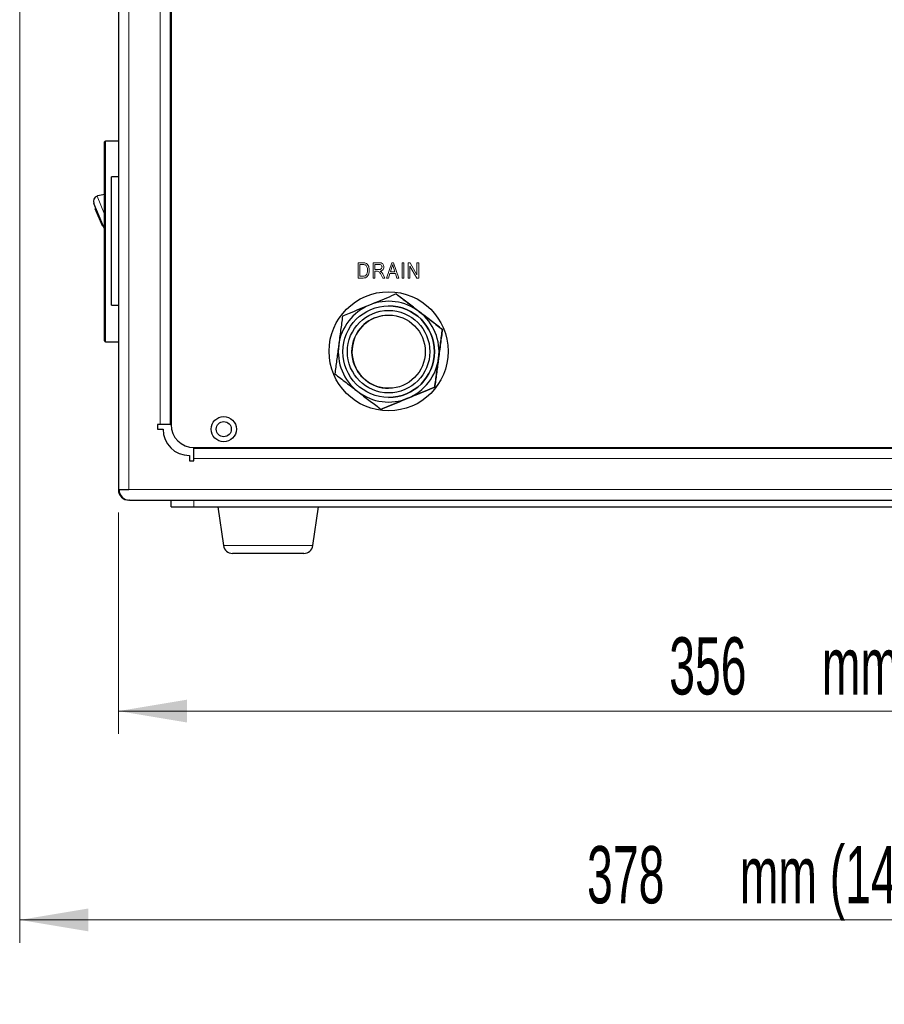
# Model space of a CAD drawing. Header units: millimetres. Extents: x 1 to 419, y 2 to 295.
# Tile 46 of 60: x 145 to 183, y 94 to 137. Entities that reach past the tile are written whole.
import ezdxf

# ---------------------------------------------------------------- set-up
doc = ezdxf.new("R2010")
doc.units = ezdxf.units.MM
doc.styles.add('SLDTEXTSTYLE0', font='TXT', dxfattribs={"width": 0.605})
doc.dimstyles.new('SLDDIMSTYLE0', dxfattribs={"dimtxt": 2.5, "dimasz": 3, "dimexe": 0, "dimexo": 0.0625, "dimtad": 1, "dimlfac": 5, "dimrnd": 1e-09, "dimzin": 12, "dimdsep": 46, "dimtxsty": 'SLDTEXTSTYLE0', "dimsah": 1, "dimcen": 0.09, "dimadec": 0, "dimazin": 3, "dimtfac": 1, "dimtofl": 0, "dimtmove": 0, "dimatfit": 3, "dimfxl": 1, "dimfrac": 2, "dimtolj": 1, "dimtzin": 12, "dimarcsym": 0})
doc.dimstyles.new('SLDDIMSTYLE1', dxfattribs={"dimtxt": 2.5, "dimasz": 3, "dimexe": 0, "dimexo": 0.0625, "dimtad": 1, "dimdec": 0, "dimlfac": 5, "dimrnd": 1e-09, "dimzin": 12, "dimdsep": 46, "dimtxsty": 'SLDTEXTSTYLE0', "dimsah": 1, "dimcen": 0.09, "dimadec": 0, "dimazin": 3, "dimtfac": 1, "dimtofl": 0, "dimtmove": 0, "dimatfit": 3, "dimfxl": 1, "dimfrac": 2, "dimtolj": 1, "dimtzin": 12, "dimarcsym": 0})

# ---------------------------------------------------------------- blocks, each defined once
blk = doc.blocks.new('_D_8')
at = {"color": 7, "linetype": 'Continuous', "lineweight": 0}
for p, q in [((149.527, 115.574), (149.527, 105.905)), ((220.727, 115.454), (220.727, 105.905)), ((149.527, 106.905), (220.727, 106.905))]:
    blk.add_line(p, q, dxfattribs=at)
at = {"color": 7, "linetype": 'Continuous', "lineweight": 18}
for points in [[(149.527, 106.905), (152.527, 106.405), (152.527, 107.405)], [(220.727, 106.905), (217.727, 107.405), (217.727, 106.405)]]:
    blk.add_solid(points, dxfattribs=at)
at = {"color": 7, "linetype": 'Continuous', "lineweight": 18, "char_height": 2.5, "attachment_point": 1, "style": 'SLDTEXTSTYLE0'}
for s, insert in [('356', (173.58, 110.128)), ('mm (14 in)', (180.246, 110.128))]:
    blk.add_mtext(s, dxfattribs=dict(at, insert=insert))
blk = doc.blocks.new('_D_9')
at = {"color": 7, "linetype": 'Continuous', "lineweight": 0}
for p, q in [((145.216, 146.691), (145.216, 96.786)), ((220.727, 115.454), (220.727, 96.786)), ((145.216, 97.786), (220.727, 97.786))]:
    blk.add_line(p, q, dxfattribs=at)
at = {"color": 7, "linetype": 'Continuous', "lineweight": 18}
for points in [[(145.216, 97.786), (148.216, 97.286), (148.216, 98.286)], [(220.727, 97.786), (217.727, 98.286), (217.727, 97.286)]]:
    blk.add_solid(points, dxfattribs=at)
at = {"color": 7, "linetype": 'Continuous', "lineweight": 18, "char_height": 2.5, "attachment_point": 1, "style": 'SLDTEXTSTYLE0'}
for s, insert in [('378', (169.992, 101.009)), ('mm (14,9 in)', (176.659, 101.009))]:
    blk.add_mtext(s, dxfattribs=dict(at, insert=insert))

msp = doc.modelspace()

# ---------------------------------------------------------------- linework, layer by layer
at = {"color": 7, "linetype": 'Continuous', "lineweight": 25}
for p, q in [((149.5266, 156.2541), (149.5266, 116.5741)), ((151.8266, 153.4141), (151.8266, 119.4141)), ((148.9264, 127.4141), (148.9264, 131.7541)), ((149.5266, 131.7941), (148.9664, 131.7941)), ((149.5266, 130.2265), (149.2264, 130.2265)), ((149.2264, 127.4265), (149.2264, 130.2265)), ((148.9264, 129.4668), (148.6236, 129.4046)), ((148.9264, 127.9692), (148.4608, 129.0662)), ((148.5183, 128.8283), (148.5551, 128.8439)), ((148.8309, 128.0919), (148.5183, 128.8283)), ((148.8309, 128.0919), (148.8677, 128.1075)), ((148.9264, 123.0741), (148.9264, 127.4141)), ((149.2264, 124.6265), (149.2264, 127.4265)), ((161.6605, 125.1166), (161.6605, 125.1166)), ((149.2264, 124.6265), (149.5266, 124.6265)), ((163.6745, 123.5683), (163.6745, 123.5683)), ((148.9664, 123.0341), (149.5266, 123.0341)), ((163.3406, 121.05), (163.3406, 121.05)), ((160.9928, 120.08), (160.9928, 120.08)), ((151.3433, 119.4141), (151.2383, 119.4141)), ((151.2383, 119.4141), (151.2383, 119.2141)), ((151.2383, 119.2141), (151.4766, 119.2141)), ((151.7876, 119.4141), (151.3433, 119.4141)), ((151.7984, 119.4141), (151.7876, 119.4141)), ((151.7984, 119.4141), (151.8266, 119.4141)), ((152.8266, 118.4141), (217.4266, 118.4141)), ((152.8266, 118.4141), (152.8266, 118.3859)), ((152.8266, 118.3751), (152.8266, 118.3859)), ((152.8266, 117.9308), (152.8266, 118.3751)), ((152.6266, 118.0641), (152.6266, 117.8258)), ((152.6266, 117.8258), (152.8266, 117.8258)), ((152.8266, 117.8258), (152.8266, 117.9308)), ((149.5549, 116.5741), (149.5266, 116.5741)), ((149.5549, 116.5741), (149.9866, 116.5741)), ((149.9866, 116.115), (149.9866, 116.1141)), ((150.0149, 116.1141), (149.9866, 116.1141)), ((150.0149, 116.1141), (220.5491, 116.1141)), ((151.8266, 115.8265), (151.8266, 116.1141)), ((151.8266, 115.8265), (152.8266, 115.8265)), ((152.8266, 115.8265), (217.4266, 115.8265)), ((153.8666, 115.8265), (154.1164, 114.1283)), ((158.0169, 114.1283), (158.2666, 115.8265)), ((155.2346, 113.7865), (154.5121, 113.7865)), ((157.6212, 113.7865), (155.2346, 113.7865))]:
    msp.add_line(p, q, dxfattribs=at)
at = {"color": 7, "linetype": 'Continuous', "lineweight": 18}
for p, q in [((149.9866, 116.5741), (149.9866, 156.2541)), ((151.3433, 119.4141), (151.3433, 153.4141)), ((151.7876, 119.4141), (151.7876, 153.4141)), ((151.7984, 153.4141), (151.7984, 119.4141)), ((148.9664, 127.4141), (148.9664, 131.7941)), ((148.5932, 129.394), (148.9264, 128.609)), ((148.9664, 123.0341), (148.9664, 127.4141)), ((159.9962, 126.4811), (160.1986, 126.4811)), ((159.9962, 125.8141), (159.9962, 126.4811)), ((160.0741, 126.4031), (160.0741, 125.8921)), ((160.1977, 126.4031), (160.0741, 126.4031)), ((160.6484, 126.4811), (160.9079, 126.4811)), ((160.6484, 125.8141), (160.6484, 126.4811)), ((160.7264, 126.4031), (160.7264, 126.1866)), ((160.9121, 126.4031), (160.7264, 126.4031)), ((161.24, 125.8141), (161.4617, 126.4811)), ((161.4617, 126.4811), (161.5464, 126.4811)), ((161.5464, 126.4811), (161.7684, 125.8141)), ((161.9183, 126.4811), (161.9962, 126.4811)), ((161.9183, 125.8141), (161.9183, 126.4811)), ((161.9962, 126.4811), (161.9962, 125.8141)), ((162.1807, 126.4811), (162.2634, 126.4811)), ((162.1807, 125.8141), (162.1807, 126.4811)), ((162.2634, 126.4811), (162.5618, 125.9604)), ((162.5618, 126.4811), (162.6398, 126.4811)), ((162.5618, 125.9604), (162.5618, 126.4811)), ((162.6398, 126.4811), (162.6398, 125.8141)), ((160.7264, 126.1866), (160.8935, 126.1866)), ((160.8198, 126.1086), (160.7264, 126.1086)), ((160.7264, 126.1086), (160.7264, 125.8141)), ((161.067, 125.9964), (161.1681, 125.8141)), ((161.3827, 126.0134), (161.3218, 125.8141)), ((161.626, 126.0134), (161.3827, 126.0134)), ((161.472, 126.2854), (161.4065, 126.0913)), ((161.4065, 126.0913), (161.6021, 126.0913)), ((161.6021, 126.0913), (161.5439, 126.2746)), ((161.6869, 125.8141), (161.626, 126.0134)), ((162.5567, 125.8141), (162.2587, 126.3341)), ((162.2587, 126.3341), (162.2587, 125.8141)), ((160.208, 125.8141), (159.9962, 125.8141)), ((160.0741, 125.8921), (160.1997, 125.8921)), ((160.7264, 125.8141), (160.6484, 125.8141)), ((161.0787, 125.8141), (160.9996, 125.9554)), ((161.1681, 125.8141), (161.0787, 125.8141)), ((161.3218, 125.8141), (161.24, 125.8141)), ((161.7684, 125.8141), (161.6869, 125.8141)), ((161.9962, 125.8141), (161.9183, 125.8141)), ((162.2587, 125.8141), (162.1807, 125.8141)), ((162.6398, 125.8141), (162.5567, 125.8141)), ((152.8266, 118.3859), (217.4266, 118.3859)), ((217.4266, 118.3751), (152.8266, 118.3751)), ((217.4266, 117.9308), (152.8266, 117.9308)), ((149.9866, 116.5741), (220.5266, 116.5741)), ((152.8266, 115.8265), (152.8266, 116.1141)), ((154.1164, 114.1283), (158.0169, 114.1283))]:
    msp.add_line(p, q, dxfattribs=at)
at = {"color": 7, "linetype": 'Continuous', "lineweight": 25, "flags": 128}
msp.add_lwpolyline([(160.7157, 124.0771), (161.0479, 124.1738), (161.3267, 124.1983)], dxfattribs=at)
at = {"color": 7, "linetype": 'Continuous', "lineweight": 25}
for centre, radius in [((161.3266, 122.6141), 2.6), ((161.3266, 122.5983), 2), ((161.3266, 122.5983), 1.8), ((161.3266, 122.5983), 1.6), ((154.1266, 119.2141), 0.55), ((154.1266, 119.2141), 0.33)]:
    msp.add_circle(centre, radius, dxfattribs=at)
for centre, radius, start, end in [((148.9664, 131.7541), 0.04, 90, 180), ((148.6909, 129.1638), 0.25, 113, 203), ((148.6909, 129.1638), 0.25, 105.63411, 113), ((161.3267, 122.5983), 2.2, 52.44793, 112.44793), ((161.3267, 122.5983), 2.2, 112.44793, 172.44793), ((161.3266, 122.5983), 2, 270.00023, 89.99936), ((161.3267, 122.5983), 2.2, 352.44793, 52.44793), ((161.3267, 122.5983), 1.6, 112.44793, 270), ((148.9664, 123.0741), 0.04, 180, 270), ((161.3267, 122.5983), 2.2, 172.44793, 232.44793), ((161.3267, 122.5983), 2.2, 292.44793, 352.44793), ((161.3267, 122.5983), 2.2, 232.44793, 292.44793), ((152.6266, 119.2141), 1.15, 180, 270), ((152.8266, 119.4141), 1, 180, 270), ((149.9866, 116.5741), 0.46, 180, 270), ((150.0149, 116.5741), 0.46, 180, 270), ((154.5121, 114.1865), 0.4, 188.36589, 270), ((157.6212, 114.1865), 0.4, 270, 351.63411)]:
    msp.add_arc(centre, radius, start, end, dxfattribs=at)
at = {"color": 7, "linetype": 'Continuous', "lineweight": 18}
for points, knots in [([(160.2973, 126.3899), (160.279, 126.3946), (160.2463, 126.403), (160.2126, 126.4031), (160.1977, 126.4031)], [0, 0, 0, 0, 0.5591262, 1, 1, 1, 1]), ([(160.1986, 126.4811), (160.2202, 126.481), (160.2588, 126.4807), (160.2963, 126.4724), (160.3129, 126.4688)], [0, 0, 0, 0, 0.5602706, 1, 1, 1, 1]), ([(160.3129, 126.4688), (160.345, 126.4521), (160.4095, 126.4185), (160.4712, 126.2996), (160.4774, 126.2075), (160.4812, 126.1513)], [0, 0, 0, 0, 0.278585, 0.5590816, 1, 1, 1, 1]), ([(160.9079, 126.4811), (160.9379, 126.481), (160.9975, 126.4806), (161.0734, 126.437), (161.1106, 126.3675), (161.1143, 126.3207), (161.1162, 126.2973)], [0, 0, 0, 0, 0.2815398, 0.5586142, 0.7791099, 1, 1, 1, 1]), ([(161.0382, 126.2969), (161.0364, 126.3145), (161.0329, 126.3497), (160.986, 126.398), (160.9401, 126.4012), (160.9121, 126.4031)], [0, 0, 0, 0, 0.28065033, 0.56009212, 1, 1, 1, 1]), ([(161.5042, 126.4117), (161.4995, 126.3878), (161.491, 126.3451), (161.4778, 126.3036), (161.472, 126.2854)], [0, 0, 0, 0, 0.5599751, 1, 1, 1, 1]), ([(161.5439, 126.2746), (161.5358, 126.3), (161.5214, 126.3453), (161.5095, 126.3914), (161.5042, 126.4117)], [0, 0, 0, 0, 0.5600151, 1, 1, 1, 1]), ([(160.1997, 125.8921), (160.2199, 125.8928), (160.26, 125.8941), (160.3152, 125.9104), (160.3544, 125.9464), (160.3683, 125.975), (160.3753, 125.9893)], [0, 0, 0, 0, 0.2807599, 0.5602044, 0.7798213, 1, 1, 1, 1]), ([(160.4812, 126.1513), (160.4786, 126.1051), (160.4733, 126.013), (160.4198, 125.8911), (160.3178, 125.8193), (160.2447, 125.8159), (160.208, 125.8141)], [0, 0, 0, 0, 0.2811124, 0.5609594, 0.7794544, 1, 1, 1, 1]), ([(160.4033, 126.1522), (160.4005, 126.204), (160.3966, 126.2762), (160.349, 126.3577), (160.3145, 126.3792), (160.2973, 126.3899)], [0, 0, 0, 0, 0.55969621, 0.78043556, 1, 1, 1, 1]), ([(160.3753, 125.9893), (160.3847, 126.019), (160.4015, 126.0721), (160.4027, 126.1277), (160.4033, 126.1522)], [0, 0, 0, 0, 0.5595278, 1, 1, 1, 1]), ([(160.9996, 125.9554), (160.978, 125.998), (160.948, 126.0572), (160.8763, 126.1078), (160.8386, 126.1084), (160.8198, 126.1086)], [0, 0, 0, 0, 0.5608425, 0.7796552, 1, 1, 1, 1]), ([(160.8935, 126.1866), (160.9129, 126.1869), (160.9515, 126.1875), (161.0033, 126.2089), (161.0337, 126.2512), (161.0367, 126.2816), (161.0382, 126.2969)], [0, 0, 0, 0, 0.2814619, 0.5600536, 0.7797914, 1, 1, 1, 1]), ([(161.1162, 126.2973), (161.1142, 126.2717), (161.1102, 126.2205), (161.0676, 126.1596), (161.0105, 126.1255), (160.9713, 126.1171), (160.9516, 126.113)], [0, 0, 0, 0, 0.28006433, 0.55890982, 0.7792076, 1, 1, 1, 1]), ([(160.9516, 126.113), (160.9625, 126.1082), (160.982, 126.0997), (160.9992, 126.0873), (161.0068, 126.0818)], [0, 0, 0, 0, 0.56014006, 1, 1, 1, 1]), ([(161.0068, 126.0818), (161.0193, 126.0668), (161.0417, 126.0399), (161.0593, 126.0097), (161.067, 125.9964)], [0, 0, 0, 0, 0.5599369, 1, 1, 1, 1])]:
    msp.add_open_spline(points, degree=3, knots=knots, dxfattribs=at)
at = {"color": 7, "linetype": 'Continuous', "lineweight": 25}
for points, knots in [([(161.6605, 125.1166), (161.3786, 125.0002), (160.9919, 124.8404), (160.5944, 124.6761), (160.4866, 124.6316)], [0, 0, 0, 0, 0.7289421, 1, 1, 1, 1]), ([(162.6675, 124.3425), (162.6429, 124.3614), (162.4617, 124.5007), (162.1207, 124.7628), (161.8149, 124.998), (161.6605, 125.1166)], [0, 0, 0, 0, 0.0723085, 0.5317831, 1, 1, 1, 1]), ([(161.6605, 125.1166), (161.8239, 124.991), (162.1538, 124.7374), (162.4952, 124.4749), (162.6675, 124.3425)], [0, 0, 0, 0, 0.4953069, 1, 1, 1, 1]), ([(160.4866, 124.6316), (160.1914, 124.5096), (159.7936, 124.3453), (159.4113, 124.1873), (159.3127, 124.1466)], [0, 0, 0, 0, 0.7421869, 1, 1, 1, 1]), ([(163.6745, 123.5683), (163.5111, 123.6939), (163.1812, 123.9475), (162.8398, 124.21), (162.6675, 124.3425)], [0, 0, 0, 0, 0.49530689, 1, 1, 1, 1]), ([(162.6675, 124.3425), (162.6922, 124.3235), (162.8733, 124.1842), (163.2143, 123.9221), (163.5201, 123.687), (163.6745, 123.5683)], [0, 0, 0, 0, 0.0723085, 0.5317831, 1, 1, 1, 1]), ([(159.3127, 124.1466), (159.2856, 123.9423), (159.2309, 123.5298), (159.1743, 123.1029), (159.1457, 122.8875)], [0, 0, 0, 0, 0.4953069, 1, 1, 1, 1]), ([(163.5076, 122.3092), (163.5117, 122.34), (163.5417, 122.5665), (163.5982, 122.9929), (163.6489, 123.3753), (163.6745, 123.5683)], [0, 0, 0, 0, 0.0723085, 0.5317831, 1, 1, 1, 1]), ([(163.6745, 123.5683), (163.6474, 123.364), (163.5927, 122.9515), (163.5361, 122.5246), (163.5076, 122.3092)], [0, 0, 0, 0, 0.49530689, 1, 1, 1, 1]), ([(159.1457, 122.8875), (159.1417, 122.8566), (159.1116, 122.6301), (159.0551, 122.2038), (159.0044, 121.8213), (158.9788, 121.6283)], [0, 0, 0, 0, 0.0723085, 0.5317831, 1, 1, 1, 1]), ([(163.5076, 122.3092), (163.5035, 122.2784), (163.4735, 122.0518), (163.4169, 121.6255), (163.3662, 121.243), (163.3406, 121.05)], [0, 0, 0, 0, 0.07230853, 0.53178308, 1, 1, 1, 1]), ([(163.3406, 121.05), (163.3677, 121.2543), (163.4224, 121.6668), (163.479, 122.0937), (163.5076, 122.3092)], [0, 0, 0, 0, 0.4953069, 1, 1, 1, 1]), ([(158.9788, 121.6283), (159.1422, 121.5027), (159.4721, 121.2491), (159.8135, 120.9866), (159.9858, 120.8542)], [0, 0, 0, 0, 0.4953069, 1, 1, 1, 1]), ([(159.9858, 120.8542), (160.0104, 120.8352), (160.1916, 120.6959), (160.5326, 120.4338), (160.8384, 120.1987), (160.9928, 120.08)], [0, 0, 0, 0, 0.0723085, 0.5317831, 1, 1, 1, 1]), ([(162.1667, 120.565), (162.2745, 120.6095), (162.6721, 120.7738), (163.0588, 120.9336), (163.3406, 121.05)], [0, 0, 0, 0, 0.2710579, 1, 1, 1, 1]), ([(163.3406, 121.05), (163.0588, 120.9336), (162.6721, 120.7738), (162.2745, 120.6095), (162.1667, 120.565)], [0, 0, 0, 0, 0.7289421, 1, 1, 1, 1]), ([(162.1667, 120.565), (161.8715, 120.443), (161.4737, 120.2787), (161.0914, 120.1207), (160.9928, 120.08)], [0, 0, 0, 0, 0.7421869, 1, 1, 1, 1]), ([(160.9928, 120.08), (161.0914, 120.1207), (161.4737, 120.2787), (161.8715, 120.443), (162.1667, 120.565)], [0, 0, 0, 0, 0.2578131, 1, 1, 1, 1])]:
    msp.add_open_spline(points, degree=3, knots=knots, dxfattribs=at)

# ---------------------------------------------------------------- dimensions: what is measured, and where the dimension line sits
at = {"color": 7, "linetype": 'Continuous', "lineweight": 18}
for base, p1, text, dimstyle, picture, middle in [((220.7266, 97.7865), (145.2164, 147.6913), '<> mm (14,9 in)', 'SLDDIMSTYLE1', '_D_9', (182.9715, 97.7865)), ((220.7266, 106.9052), (149.5266, 116.5741), '<> mm (14 in)', 'SLDDIMSTYLE0', '_D_8', (185.1266, 106.9052))]:
    dim = msp.add_linear_dim(base=base, p1=p1, p2=(220.7266, 116.4541), text=text, dimstyle=dimstyle, dxfattribs=at)
    dim.commit()
    dim.dimension.update_dxf_attribs({"geometry": picture, "text_midpoint": middle, "dimtype": 160})

doc.saveas('drawing.dxf')
